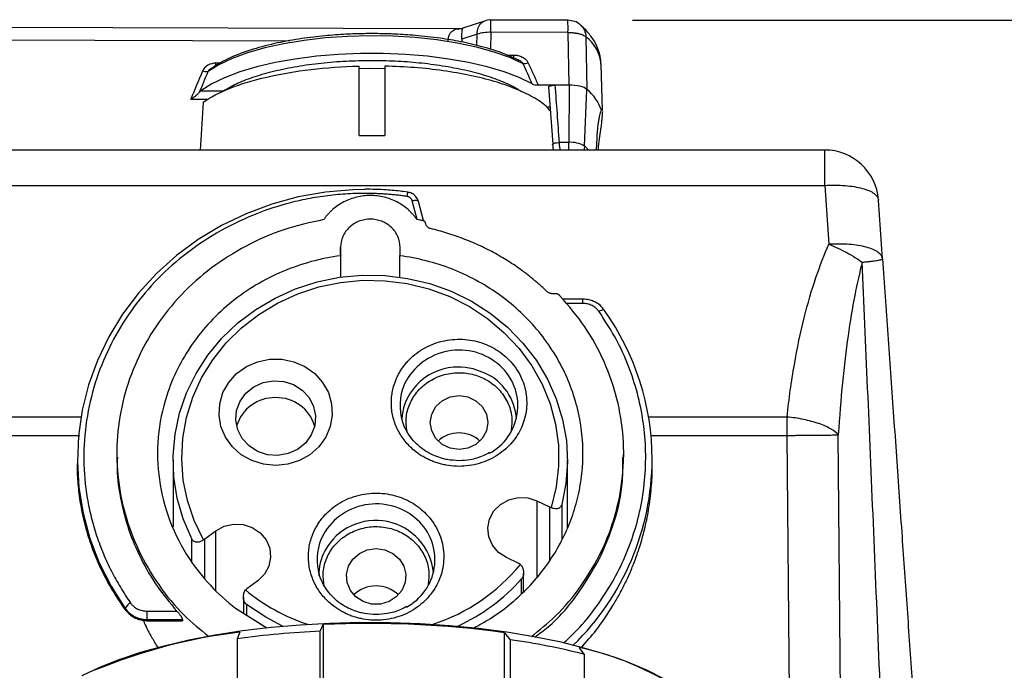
# Model space of a CAD drawing. Header units: inches. Extents: x 1.5 to 64.5, y 1.5 to 49.5.
# Tile 6 of 35: x 16.1 to 20.7, y 17.7 to 20.8. Entities that reach past the tile are written whole.
import ezdxf

# ---------------------------------------------------------------- set-up
doc = ezdxf.new("R2010")
doc.units = ezdxf.units.IN
doc.header["$LTSCALE"] = 6
doc.header["$MEASUREMENT"] = 0
doc.layers.add('DIMENSIONS', color=140, linetype='Continuous', lineweight=25)
doc.styles.add('SLDTEXTSTYLE0', font='TXT', dxfattribs={"width": 0.7})
doc.dimstyles.new('SLDDIMSTYLE0', dxfattribs={"dimtxt": 0.509766, "dimasz": 0.78, "dimexe": 0, "dimexo": 0.0625, "dimgap": 0.127441, "dimtad": 0, "dimtih": 1, "dimtoh": 1, "dimrnd": 1e-09, "dimzin": 12, "dimdsep": 46, "dimtxsty": 'SLDTEXTSTYLE0', "dimsah": 1, "dimcen": 0.09, "dimadec": 0, "dimazin": 3, "dimtfac": 1, "dimtofl": 0, "dimtmove": 0, "dimatfit": 3, "dimfxl": 0, "dimfrac": 2, "dimtolj": 1, "dimtzin": 12, "dimarcsym": 0})

# ---------------------------------------------------------------- blocks, each defined once
blk = doc.blocks.new('_D_9')
at = {"layer": 'DIMENSIONS'}
for p, q in [((18.9513, 20.7504), (25.0795, 20.7504)), ((24.3295, 20.7504), (24.3295, 17.68)), ((23.3601, 16.7557), (23.1889, 16.7557)), ((23.1889, 16.7557), (23.1889, 15.9455)), ((25.299, 16.7557), (25.4702, 16.7557)), ((25.4702, 16.7557), (25.4702, 15.9455)), ((23.1889, 15.9455), (23.3601, 15.9455)), ((25.4702, 15.9455), (25.299, 15.9455)), ((24.3295, 12.8934), (24.3295, 15.8314)), ((20.3392, 12.8934), (25.0795, 12.8934))]:
    blk.add_line(p, q, dxfattribs=at)
for points in [[(24.3295, 20.7504), (24.2095, 19.9704), (24.4495, 19.9704)], [(24.3295, 12.8934), (24.4495, 13.6734), (24.2095, 13.6734)]]:
    blk.add_solid(points, dxfattribs=at)
at = {"layer": 'DIMENSIONS', "char_height": 0.5, "attachment_point": 1, "style": 'SLDTEXTSTYLE0'}
for s, insert in [('7.86', (23.5721, 17.5144)), ('199.6', (23.3601, 16.5901))]:
    blk.add_mtext(s, dxfattribs=dict(at, insert=insert))

msp = doc.modelspace()

# ---------------------------------------------------------------- linework, layer by layer
for p, q in [((18.2641, 20.7469), (18.1639, 20.7132)), ((18.6513, 20.7504), (18.2931, 20.7516)), ((18.1436, 20.71), (15.5427, 20.7182)), ((15.5433, 20.6612), (17.3618, 20.6555)), ((18.1589, 20.662), (18.1588, 20.6495)), ((18.2297, 20.6857), (18.1589, 20.662)), ((18.2292, 20.6332), (18.2297, 20.6857)), ((18.2936, 20.6945), (18.2927, 20.615)), ((18.6519, 20.6934), (18.2936, 20.6945)), ((18.6566, 20.4492), (18.6519, 20.6934)), ((18.7351, 20.6737), (18.7396, 20.4296)), ((18.3678, 20.589), (18.3996, 20.5889)), ((17.0393, 20.5512), (17.0178, 20.5512)), ((17.6823, 20.215), (17.6823, 20.5375)), ((17.8023, 20.5375), (17.8023, 20.215)), ((18.8114, 20.3315), (18.8054, 20.547)), ((16.9488, 20.4231), (17.0531, 20.4228)), ((18.5912, 20.4494), (18.5135, 20.4497)), ((18.5618, 20.4418), (18.5813, 20.175)), ((18.6566, 20.4492), (18.5912, 20.4494)), ((18.6566, 20.4492), (18.6565, 20.1836)), ((18.7283, 20.1666), (18.7396, 20.4296)), ((16.9017, 20.3841), (16.9818, 20.3838)), ((16.9587, 20.3699), (16.9447, 20.1481)), ((18.7842, 20.1481), (18.7868, 20.205)), ((18.6565, 20.1836), (18.6106, 20.1837)), ((19.8432, 20.1481), (15.6315, 20.1481)), ((19.8432, 19.9836), (19.8432, 20.1481)), ((15.6315, 19.9836), (19.8432, 19.9836)), ((19.8432, 19.9836), (19.8623, 19.7103)), ((17.9087, 19.9517), (17.8881, 19.9548)), ((17.9516, 19.8248), (17.9292, 19.9115)), ((17.9811, 19.8204), (17.9582, 19.9087)), ((20.1117, 19.6422), (20.0926, 19.9155)), ((17.9924, 19.8038), (17.991, 19.8091)), ((17.5967, 19.6972), (17.5966, 19.6619)), ((17.5967, 19.6608), (17.5967, 19.6972)), ((17.8726, 19.6618), (17.8727, 19.6972)), ((17.5966, 19.6619), (17.5973, 19.6572)), ((17.5973, 19.5581), (17.5973, 19.6572)), ((17.8719, 19.6572), (17.8726, 19.6618)), ((17.8719, 19.558), (17.8719, 19.6572)), ((18.5921, 19.4811), (18.5774, 19.4811)), ((18.7207, 19.4556), (18.6273, 19.4556)), ((18.7207, 19.4358), (18.6431, 19.4358)), ((18.7207, 19.4358), (18.7207, 19.4556)), ((16.3957, 18.9085), (15.5563, 18.9085)), ((19.6682, 18.9085), (19.0259, 18.9085)), ((19.6682, 18.823), (19.6682, 18.9085)), ((19.9213, 17.1248), (19.9063, 18.8252)), ((15.5563, 18.823), (16.3868, 18.823)), ((19.0372, 18.823), (19.6682, 18.823)), ((19.6848, 17.0139), (19.6682, 18.823)), ((16.5583, 18.7388), (16.5583, 18.7216)), ((18.9103, 18.7216), (18.9103, 18.7388)), ((16.3755, 18.7114), (16.3755, 18.6904)), ((16.8193, 18.708), (16.8193, 18.3985)), ((18.6493, 18.3939), (18.6493, 18.708)), ((19.0425, 18.68), (19.0425, 18.7114)), ((18.5079, 18.5191), (18.5659, 18.4915)), ((18.5079, 18.5191), (18.5079, 18.1647)), ((18.5659, 18.4915), (18.5659, 18.2417)), ((18.6228, 18.5024), (18.6228, 18.3378)), ((16.967, 18.3427), (17.0181, 18.3805)), ((17.0181, 18.1037), (17.0181, 18.3805)), ((16.906, 18.2365), (16.906, 18.3426)), ((16.967, 18.1593), (16.967, 18.3427)), ((18.4241, 18.2282), (18.3661, 18.2558)), ((18.446, 18.0973), (18.446, 18.1842)), ((17.2121, 18.1485), (17.1609, 18.1107)), ((18.4367, 18.0889), (18.4367, 18.1569)), ((17.1457, 18.0725), (17.1457, 17.9982)), ((16.5971, 18.0146), (16.5971, 18.0195)), ((16.6972, 18.0075), (16.6972, 17.969)), ((16.6972, 18.0075), (16.8369, 18.0075)), ((17.1087, 18.0214), (17.254, 17.9301)), ((17.1606, 18.0382), (17.1606, 17.9888)), ((16.6972, 17.969), (16.8632, 17.969)), ((16.6972, 17.9649), (16.6972, 17.969)), ((16.8632, 17.9649), (16.6972, 17.9649)), ((16.6972, 17.9649), (16.6972, 17.9625)), ((16.6972, 17.9625), (16.8633, 17.9625)), ((16.8632, 17.969), (16.8632, 17.9649)), ((17.5026, 17.9143), (17.5156, 17.9446)), ((17.5026, 17.4874), (17.5026, 17.9143)), ((17.5156, 17.9446), (17.5156, 17.2974)), ((17.1292, 17.9093), (17.1162, 17.8789)), ((17.1162, 17.8789), (17.1162, 17.452)), ((18.3576, 17.2595), (18.3576, 17.9067)), ((18.3576, 17.9067), (18.3828, 17.8746)), ((18.3828, 17.8746), (18.3828, 17.4477)), ((18.7292, 17.8062), (18.704, 17.8383)), ((18.7168, 17.8373), (18.7253, 17.8516)), ((18.7292, 17.3792), (18.7292, 17.8062))]:
    msp.add_line(p, q)
at = {"flags": 128}
for points in [[(18.4444, 20.548), (18.3816, 20.5768), (18.3089, 20.6026), (18.2272, 20.6252), (18.138, 20.644), (18.0426, 20.659), (17.9425, 20.6697), (17.8393, 20.6761), (17.7345, 20.678), (17.6299, 20.6754), (17.527, 20.6684), (17.4275, 20.657), (17.3329, 20.6415), (17.2447, 20.622), (17.1644, 20.599), (17.093, 20.5727), (17.0319, 20.5435), (16.9818, 20.512)], [(18.4859, 20.4548), (18.4255, 20.484), (18.3555, 20.5105), (18.2767, 20.534), (18.1903, 20.5541), (18.0975, 20.5705), (17.9996, 20.583), (17.898, 20.5915), (17.7943, 20.5957), (17.6897, 20.5957), (17.586, 20.5914), (17.4845, 20.583), (17.3866, 20.5704), (17.2938, 20.5539), (17.2074, 20.5338), (17.1287, 20.5103), (17.0587, 20.4838), (16.9985, 20.4546), (16.9488, 20.4231)], [(17.8028, 20.5251), (17.7289, 20.5259), (17.6818, 20.5251)], [(18.7283, 20.1666), (18.7265, 20.153), (18.7251, 20.1481)], [(17.709, 19.9645), (17.6535, 19.9634), (17.5259, 19.9526), (17.4, 19.9304), (17.277, 19.8969), (17.1579, 19.8525), (17.044, 19.7975), (16.9361, 19.7326), (16.8354, 19.6582), (16.7428, 19.5751), (16.6591, 19.484), (16.585, 19.3857), (16.5214, 19.2813), (16.4686, 19.1716), (16.4274, 19.0576), (16.3979, 18.9405), (16.3806, 18.8212), (16.3755, 18.7009), (16.3827, 18.5808), (16.4022, 18.4618), (16.4337, 18.3451), (16.477, 18.2318), (16.5316, 18.123), (16.5971, 18.0195)], [(17.9582, 19.9087), (17.9578, 19.9097), (17.9561, 19.9113), (17.9534, 19.9125), (17.9498, 19.9132), (17.9454, 19.9134), (17.9403, 19.9132), (17.9349, 19.9126), (17.9292, 19.9115)], [(16.906, 18.3426), (16.8667, 18.435), (16.8389, 18.5311), (16.8232, 18.6295), (16.8196, 18.729), (16.8283, 18.8281), (16.8492, 18.9257), (16.8819, 19.0204), (16.926, 19.1109), (16.981, 19.1959), (17.046, 19.2745), (17.1203, 19.3454), (17.2028, 19.4078), (17.2924, 19.4609), (17.388, 19.5038), (17.4881, 19.5361), (17.5916, 19.5573), (17.697, 19.5671), (17.8029, 19.5654), (17.9079, 19.5522), (18.0105, 19.5277), (18.1095, 19.4922), (18.2034, 19.4462), (18.2911, 19.3903), (18.3712, 19.3253), (18.4429, 19.252), (18.505, 19.1714), (18.5569, 19.0846), (18.5977, 18.9928), (18.6269, 18.8971), (18.6442, 18.7989), (18.6493, 18.6995), (18.6421, 18.6002), (18.6228, 18.5024)], [(16.9601, 18.3386), (16.9173, 18.4274), (16.886, 18.5203), (16.8666, 18.616), (16.8594, 18.7133), (16.8645, 18.8106), (16.8818, 18.9067), (16.9111, 19.0001), (16.9519, 19.0897), (17.0037, 19.1741), (17.0658, 19.2522), (17.1373, 19.3228), (17.2172, 19.3849), (17.3043, 19.4377), (17.3975, 19.4805), (17.4954, 19.5126), (17.5967, 19.5336), (17.6999, 19.5432), (17.8035, 19.5413), (17.9063, 19.5279), (18.0065, 19.5031), (18.103, 19.4673), (18.1943, 19.4211), (18.2791, 19.3651), (18.3563, 19.3), (18.4248, 19.2268), (18.4835, 19.1465), (18.5317, 19.0602), (18.5688, 18.9692), (18.5941, 18.8747), (18.6073, 18.778), (18.6082, 18.6806), (18.5969, 18.5837), (18.5735, 18.4888)], [(18.8208, 19.4032), (18.8203, 19.4049), (18.8189, 19.406), (18.8166, 19.4063), (18.8135, 19.4059), (18.8097, 19.4049), (18.8053, 19.4031), (18.8007, 19.4008), (18.7958, 19.3979)], [(17.2954, 18.6831), (17.2388, 18.6888), (17.1848, 18.7059), (17.136, 18.7335), (17.0947, 18.7703), (17.0628, 18.8146), (17.0417, 18.8642), (17.0325, 18.917), (17.0356, 18.9704), (17.0508, 19.022), (17.0775, 19.0693), (17.1143, 19.11), (17.1596, 19.1424), (17.2113, 19.1649), (17.2669, 19.1764), (17.3238, 19.1764), (17.3794, 19.1649), (17.4311, 19.1424), (17.4764, 19.11), (17.5132, 19.0693), (17.5399, 19.022), (17.5551, 18.9704), (17.5582, 18.917), (17.549, 18.8642), (17.5279, 18.8146), (17.496, 18.7703), (17.4547, 18.7335), (17.4059, 18.7059), (17.3519, 18.6888), (17.2954, 18.6831)], [(18.1741, 19.1382), (18.1556, 19.1394), (18.1462, 19.1396)], [(18.2664, 19.1126), (18.2126, 19.1317), (18.1741, 19.1382)], [(17.3789, 19.0587), (17.4187, 19.0331), (17.4502, 18.9987), (17.4711, 18.9578), (17.48, 18.9132), (17.4764, 18.868), (17.4604, 18.8252), (17.4331, 18.7877), (17.3965, 18.7582), (17.353, 18.7385), (17.3055, 18.7301), (17.2574, 18.7336), (17.2118, 18.7486), (17.172, 18.7742), (17.1405, 18.8086), (17.1196, 18.8495), (17.1107, 18.8941), (17.1144, 18.9393), (17.1304, 18.9821), (17.1576, 19.0196), (17.1942, 19.0491), (17.2377, 19.0688), (17.2852, 19.0772), (17.3333, 19.0737), (17.3789, 19.0587)], [(18.1462, 19.0083), (18.1875, 19.0021), (18.2247, 18.9843), (18.2542, 18.9566), (18.2732, 18.9216), (18.2797, 18.8828), (18.2732, 18.8441), (18.2542, 18.8091), (18.2247, 18.7814), (18.1875, 18.7636), (18.1462, 18.7574), (18.105, 18.7636), (18.0678, 18.7814), (18.0383, 18.8091), (18.0193, 18.8441), (18.0128, 18.8828), (18.0193, 18.9216), (18.0383, 18.9566), (18.0678, 18.9843), (18.105, 19.0021), (18.1462, 19.0083)], [(18.3661, 18.2558), (18.3295, 18.2799), (18.3016, 18.3128), (18.2847, 18.3516), (18.2801, 18.3934), (18.2882, 18.4347), (18.3084, 18.4722), (18.339, 18.5028), (18.3775, 18.524), (18.4209, 18.5342), (18.4655, 18.5325), (18.5079, 18.5191)], [(17.0181, 18.3805), (17.0568, 18.4015), (17.1002, 18.4114), (17.1449, 18.4093), (17.1871, 18.3956), (17.2235, 18.3712), (17.2511, 18.3382), (17.2677, 18.2992), (17.2719, 18.2574), (17.2634, 18.2162), (17.2429, 18.1788), (17.2121, 18.1485)], [(17.7614, 18.298), (17.8021, 18.2923), (17.8392, 18.2755), (17.8693, 18.2492), (17.8899, 18.2157), (17.899, 18.1781), (17.896, 18.1395), (17.8809, 18.1035), (17.8553, 18.0733), (17.8213, 18.0515), (17.782, 18.0401), (17.7408, 18.0401), (17.7015, 18.0515), (17.6675, 18.0733), (17.6419, 18.1035), (17.6269, 18.1395), (17.6238, 18.1781), (17.633, 18.2157), (17.6535, 18.2492), (17.6837, 18.2755), (17.7207, 18.2923), (17.7614, 18.298)], [(17.3277, 17.9377), (17.2496, 17.9787), (17.1606, 18.0382)], [(16.3977, 17.7079), (16.4789, 17.7467), (16.5698, 17.783), (16.6697, 17.8164), (16.7777, 17.8467), (16.893, 17.8737), (17.0148, 17.8971), (17.1421, 17.9167), (17.274, 17.9325), (17.4094, 17.9443), (17.5472, 17.952), (17.6865, 17.9555), (17.8262, 17.9548), (17.9652, 17.95), (18.1024, 17.941), (18.2368, 17.928), (18.3673, 17.9109), (18.493, 17.8901), (18.6128, 17.8655), (18.7259, 17.8375), (18.8315, 17.8062), (18.9285, 17.7718), (19.0165, 17.7347), (19.0946, 17.6951)]]:
    msp.add_lwpolyline(points, dxfattribs=at)
for centre, radius, start, end in [((16.8482, 20.7092), 1.4455, 359.4187, 1.6789), ((17.6885, 20.7127), 0.9635, 358.8535, 2.2445), ((18.2877, 20.5013), 0.1933, 88.2584, 107.4542), ((18.6255, 20.5299), 0.1808, 5.4253, 52.6834), ((18.6065, 20.2646), 0.212, 18.9137, 51.0981), ((10.1869, 20.1877), 8.4696, 359.73206, 359.97202), ((18.6652, 20.0601), 0.1237, 59.3548, 94.0534), ((18.5239, 19.9334), 0.3101, 43.8195, 48.7682), ((19.8432, 19.8981), 0.25, 4.317, 90), ((17.965, 19.9297), 0.0605, 158.2617, 177.1836), ((17.842, 18.7082), 1.2005, 0.153, 35.379), ((18.1469, 18.9368), 0.2827, 44.4617, 150.1371), ((18.1382, 18.881), 0.2587, 88.2335, 175.4788), ((18.1625, 18.8851), 0.2502, 3.2622, 65.4405), ((18.1694, 18.9608), 0.2499, 298.0412, 44.1449), ((18.1158, 18.9614), 0.2436, 151.5023, 192.8424), ((17.2908, 18.8143), 0.1842, 88.5968, 163.2605), ((17.2999, 18.8143), 0.1842, 16.7395, 91.4032), ((18.1454, 18.6924), 0.1423, 89.6723, 132.691), ((18.147, 18.6924), 0.1423, 47.309, 90.3277), ((17.8303, 18.717), 1.2121, 314.3431, 359.734), ((17.7621, 18.2224), 0.2827, 44.4617, 150.1371), ((18.5837, 18.5291), 0.0416, 244.5879, 255.7527), ((17.76, 18.1597), 0.2686, 5.3664, 151.4959), ((17.7846, 18.2464), 0.2499, 298.0412, 44.1449), ((16.943, 18.3753), 0.0404, 295.028, 306.4048), ((17.731, 18.2469), 0.2436, 151.5023, 192.8424), ((17.7326, 18.1748), 0.2374, 151.5424, 180.9641), ((17.7528, 18.779), 0.8762, 288.1829, 320.7085), ((18.4068, 18.1918), 0.0404, 53.2099, 64.5952), ((17.7581, 18.7635), 0.9102, 294.8762, 318.2131), ((17.1841, 18.0793), 0.039, 126.4008, 138.0548), ((17.7228, 18.7929), 0.8916, 230.452, 251.6733), ((17.7605, 17.9777), 0.1467, 89.6528, 134.3817), ((17.7623, 17.9777), 0.1467, 45.6183, 90.3472), ((16.6449, 17.9983), 0.0523, 115.8067, 156.0244), ((16.6961, 18.0912), 0.1221, 215.9027, 270.5297), ((16.6023, 18.0149), 0.00516, 184.0326, 257.3561), ((17.7102, 13.5199), 4.3993, 92.7055, 97.7604), ((17.7347, 13.4478), 4.5022, 82.0477, 92.7898), ((17.4295, 15.392), 2.5351, 96.8028, 112.5985), ((17.9147, 14.594), 3.3139, 75.7722, 81.8796), ((18.4214, 16.5095), 1.3585, 53.9458, 77.9928)]:
    msp.add_arc(centre, radius, start, end)
msp.add_ellipse((18.3004, 20.2952), major_axis=(0.4, -0.001), ratio=0.17102, start_param=0.822868, end_param=0.890467)
for points, knots in [([(18.2297, 20.6857), (18.2309, 20.6961), (18.2332, 20.7169), (18.2464, 20.7385), (18.2591, 20.7436), (18.2646, 20.7459)], [0, 0, 0, 0, 0.359297, 0.718594, 1, 1, 1, 1]), ([(18.2932, 20.7515), (18.293, 20.7515), (18.2834, 20.7532), (18.2739, 20.7498), (18.2645, 20.7465)], [0, 0, 0, 0, 0.021169, 1, 1, 1, 1]), ([(18.7107, 20.7273), (18.7101, 20.7279), (18.703, 20.7367), (18.6821, 20.7468), (18.6615, 20.7492), (18.6513, 20.7503)], [0, 0, 0, 0, 0.040288, 0.523978, 1, 1, 1, 1]), ([(18.0951, 20.6531), (18.0954, 20.6582), (18.0962, 20.6685), (18.1006, 20.6821), (18.1076, 20.6939), (18.1207, 20.7057), (18.1338, 20.7119), (18.1438, 20.7096), (18.1447, 20.7094)], [0, 0, 0, 0, 0.136724, 0.278789, 0.434228, 0.605573, 0.964462, 1, 1, 1, 1]), ([(18.1645, 20.7134), (18.1619, 20.7126), (18.1583, 20.7114), (18.1514, 20.7101), (18.1475, 20.71), (18.1446, 20.7099)], [0, 0, 0, 0, 0.356292, 0.516494, 1, 1, 1, 1]), ([(18.1589, 20.662), (18.159, 20.667), (18.1591, 20.6772), (18.1597, 20.6903), (18.1606, 20.7011), (18.1621, 20.7109), (18.1635, 20.7116), (18.1644, 20.712)], [0, 0, 0, 0, 0.156254, 0.318602, 0.49625, 0.692051, 1, 1, 1, 1]), ([(18.8042, 20.5462), (18.8041, 20.5554), (18.8038, 20.5814), (18.7909, 20.622), (18.7671, 20.6661), (18.7402, 20.7009), (18.7182, 20.72), (18.71, 20.7271)], [0, 0, 0, 0, 0.131359, 0.373391, 0.605201, 0.852868, 1, 1, 1, 1]), ([(18.7107, 20.7273), (18.7174, 20.7202), (18.731, 20.7055), (18.7337, 20.6845), (18.7351, 20.6737)], [0, 0, 0, 0, 0.4852739, 1, 1, 1, 1]), ([(18.4243, 20.5638), (18.4008, 20.5751), (18.3514, 20.5988), (18.258, 20.6276), (18.1586, 20.6508), (18.0546, 20.6683), (17.952, 20.68), (17.8546, 20.6864), (17.7716, 20.6887), (17.6915, 20.6883), (17.605, 20.685), (17.5063, 20.6773), (17.398, 20.6636), (17.2841, 20.6422), (17.1712, 20.6115), (17.0683, 20.5727), (17.0197, 20.5411), (16.9959, 20.5255)], [0, 0, 0, 0, 0.069194, 0.146077, 0.215129, 0.276366, 0.345852, 0.401501, 0.44781, 0.48994, 0.540127, 0.598379, 0.664711, 0.739139, 0.821681, 0.912358, 1, 1, 1, 1]), ([(18.6519, 20.6934), (18.6539, 20.6934), (18.6579, 20.6934), (18.6637, 20.6933), (18.6691, 20.6931), (18.6742, 20.6927), (18.679, 20.6923), (18.6833, 20.6918), (18.6873, 20.6912), (18.691, 20.6907), (18.6943, 20.6901), (18.6973, 20.6895), (18.6999, 20.6889), (18.7065, 20.6874), (18.7157, 20.6847), (18.7251, 20.6806), (18.7312, 20.677), (18.7339, 20.6746), (18.7351, 20.6737)], [0, 0, 0, 0, 0.0569728, 0.111167, 0.1625823, 0.2112185, 0.2570755, 0.3001531, 0.3404512, 0.3779697, 0.4127086, 0.4446677, 0.473847, 0.5002465, 0.6671947, 0.8061623, 0.9171073, 1, 1, 1, 1]), ([(17.0531, 20.4228), (17.0722, 20.4339), (17.111, 20.4564), (17.1876, 20.4865), (17.2776, 20.5131), (17.38, 20.5349), (17.4909, 20.5511), (17.6063, 20.5611), (17.7222, 20.565), (17.8362, 20.5632), (17.9483, 20.5557), (18.0581, 20.5425), (18.1632, 20.5233), (18.2599, 20.4986), (18.3433, 20.469), (18.4018, 20.4424), (18.4263, 20.4251), (18.4335, 20.4199)], [0, 0, 0, 0, 0.066372, 0.135034, 0.205311, 0.276424, 0.347538, 0.417815, 0.486476, 0.552849, 0.619221, 0.687882, 0.758159, 0.829273, 0.900387, 0.970664, 1, 1, 1, 1]), ([(18.3996, 20.5889), (18.4014, 20.5889), (18.4049, 20.5888), (18.4101, 20.5884), (18.4152, 20.5877), (18.422, 20.5863), (18.4303, 20.584), (18.4398, 20.5799), (18.4486, 20.5746), (18.4556, 20.5688), (18.4609, 20.5631), (18.4648, 20.5577), (18.4667, 20.5538), (18.4677, 20.5519)], [0, 0, 0, 0, 0.063286, 0.125902, 0.188057, 0.249967, 0.376314, 0.499641, 0.626163, 0.750407, 0.835997, 0.918772, 1, 1, 1, 1]), ([(18.3996, 20.5889), (18.3996, 20.5855), (18.3996, 20.5787), (18.3997, 20.5726), (18.3997, 20.5716), (18.3997, 20.5712)], [0, 0, 0, 0, 0.4, 0.8, 1, 1, 1, 1]), ([(18.4444, 20.548), (18.4422, 20.5509), (18.4375, 20.5574), (18.4299, 20.563), (18.4251, 20.5643), (18.4244, 20.5645)], [0, 0, 0, 0, 0.410918, 0.921278, 1, 1, 1, 1]), ([(16.9587, 20.3699), (16.9919, 20.3934), (17.0341, 20.4154), (17.1339, 20.4549), (17.1914, 20.4724), (17.3177, 20.5016), (17.3866, 20.5134), (17.5308, 20.5304), (17.6062, 20.5357), (17.6823, 20.5375)], [0, 0, 0, 0, 0.25, 0.25, 0.5, 0.5, 0.75, 0.75, 1, 1, 1, 1]), ([(16.9953, 20.5263), (16.9924, 20.5243), (16.9868, 20.5205), (16.9835, 20.5148), (16.9818, 20.512)], [0, 0, 0, 0, 0.509564, 1, 1, 1, 1]), ([(17.0179, 20.5385), (17.0178, 20.5394), (17.0178, 20.5424), (17.0178, 20.5477), (17.0178, 20.5512)], [0, 0, 0, 0, 0.312301, 1, 1, 1, 1]), ([(18.5718, 20.3272), (18.5651, 20.3352), (18.5458, 20.3585), (18.4908, 20.3943), (18.4104, 20.4333), (18.3117, 20.4672), (18.1988, 20.4955), (18.074, 20.517), (17.9409, 20.532), (17.8485, 20.5356), (17.8023, 20.5375)], [0, 0, 0, 0, 0.069725, 0.202621, 0.335518, 0.468414, 0.601311, 0.734207, 0.867104, 1, 1, 1, 1]), ([(18.4859, 20.4548), (18.4789, 20.4705), (18.4651, 20.5016), (18.4512, 20.5327), (18.4444, 20.548)], [0, 0, 0, 0, 0.5062352, 1, 1, 1, 1]), ([(18.4677, 20.5519), (18.4752, 20.5352), (18.4906, 20.5011), (18.5058, 20.467), (18.5135, 20.4497)], [0, 0, 0, 0, 0.492592, 1, 1, 1, 1]), ([(18.4859, 20.4548), (18.4888, 20.4532), (18.493, 20.4519), (18.5026, 20.4502), (18.508, 20.4497), (18.5135, 20.4497)], [0, 0, 0, 0, 0.5, 0.5, 1, 1, 1, 1]), ([(18.562, 20.4416), (18.5621, 20.4418), (18.5626, 20.4429), (18.5654, 20.4447), (18.5701, 20.4467), (18.5765, 20.4482), (18.5836, 20.4493), (18.5887, 20.4494), (18.5912, 20.4494)], [0, 0, 0, 0, 0.04919, 0.23985, 0.42813, 0.619337, 0.811197, 1, 1, 1, 1]), ([(18.5912, 20.4494), (18.5945, 20.4054), (18.601, 20.3168), (18.6074, 20.2282), (18.6106, 20.1837)], [0, 0, 0, 0, 0.497167, 1, 1, 1, 1]), ([(18.7396, 20.4296), (18.7332, 20.4353), (18.7216, 20.4403), (18.6922, 20.4472), (18.6745, 20.4492), (18.6566, 20.4492)], [0, 0, 0, 0, 0.5, 0.5, 1, 1, 1, 1]), ([(16.9017, 20.3841), (16.9034, 20.3851), (16.9063, 20.387), (16.9103, 20.3897), (16.9148, 20.3928), (16.9197, 20.3964), (16.9255, 20.4009), (16.9308, 20.4052), (16.9355, 20.4094), (16.9394, 20.4132), (16.9413, 20.4154), (16.9423, 20.4165)], [0, 0, 0, 0, 0.109458, 0.199458, 0.270017, 0.413189, 0.536873, 0.674677, 0.797222, 0.905282, 1, 1, 1, 1]), ([(18.7868, 20.205), (18.787, 20.2074), (18.7872, 20.2123), (18.7876, 20.2195), (18.7881, 20.2266), (18.7887, 20.2335), (18.7893, 20.2403), (18.7904, 20.2523), (18.7923, 20.2686), (18.7952, 20.2872), (18.7983, 20.3031), (18.801, 20.3146), (18.8033, 20.3229), (18.8053, 20.3289), (18.8065, 20.3318), (18.8071, 20.3333)], [0, 0, 0, 0, 0.03932, 0.078574, 0.117823, 0.157126, 0.196543, 0.236133, 0.36952, 0.503318, 0.628503, 0.753953, 0.836072, 0.917921, 1, 1, 1, 1]), ([(18.8071, 20.3333), (18.8084, 20.3373), (18.8107, 20.3438), (18.811, 20.335), (18.8111, 20.3315)], [0, 0, 0, 0, 0.604917, 1, 1, 1, 1]), ([(18.8114, 20.3274), (18.8113, 20.3264), (18.8113, 20.3243), (18.8111, 20.3208), (18.8108, 20.317), (18.8106, 20.3128), (18.8102, 20.3084), (18.8098, 20.3036), (18.8092, 20.2971), (18.8084, 20.2887), (18.8074, 20.2779), (18.8062, 20.2664), (18.8053, 20.2581), (18.8049, 20.2539)], [0, 0, 0, 0, 0.0709695, 0.1416297, 0.2121093, 0.2825378, 0.3530452, 0.4237609, 0.494813, 0.6213901, 0.7472944, 0.8732551, 1, 1, 1, 1]), ([(18.8049, 20.2539), (18.8028, 20.2401), (18.7986, 20.212), (18.7931, 20.1749), (18.7909, 20.1532), (18.7903, 20.1481)], [0, 0, 0, 0, 0.428703, 0.865515, 1, 1, 1, 1]), ([(18.5831, 20.1691), (18.5807, 20.1706), (18.579, 20.174), (18.5877, 20.1803), (18.602, 20.1832), (18.6106, 20.1837)], [0, 0, 0, 0, 0.285714, 0.571429, 1, 1, 1, 1]), ([(18.5804, 20.1728), (18.5809, 20.1682), (18.5817, 20.16), (18.5838, 20.1517), (18.5847, 20.1481)], [0, 0, 0, 0, 0.568015, 1, 1, 1, 1]), ([(18.6106, 20.1837), (18.6109, 20.179), (18.6115, 20.1693), (18.6128, 20.1569), (18.6141, 20.1501), (18.6145, 20.1481)], [0, 0, 0, 0, 0.403228, 0.820527, 1, 1, 1, 1]), ([(17.8881, 19.9548), (17.8858, 19.9551), (17.8597, 19.959), (17.7999, 19.9642), (17.7424, 19.9655), (17.709, 19.9663)], [0, 0, 0, 0, 0.037882, 0.442317, 1, 1, 1, 1]), ([(19.8432, 19.9836), (19.8754, 19.9856), (19.9075, 19.9854), (19.9671, 19.9808), (19.9945, 19.9763), (20.0405, 19.9638), (20.0591, 19.9557), (20.0848, 19.937), (20.0918, 19.9265), (20.0926, 19.9155)], [0, 0, 0, 0, 0.25, 0.25, 0.5, 0.5, 0.75, 0.75, 1, 1, 1, 1]), ([(17.9045, 19.9327), (17.8971, 19.9337), (17.8821, 19.9358), (17.8597, 19.9384), (17.8372, 19.9407), (17.8146, 19.9426), (17.7921, 19.9441), (17.7695, 19.9453), (17.7469, 19.9461), (17.7007, 19.947), (17.6308, 19.9454), (17.5371, 19.9369), (17.4437, 19.922), (17.3194, 19.8933), (17.1684, 19.8412), (16.9992, 19.7543), (16.8471, 19.6463), (16.7159, 19.5214), (16.6068, 19.3829), (16.5191, 19.2316), (16.4537, 19.0673), (16.4134, 18.8921), (16.4007, 18.7114), (16.414, 18.5607), (16.4385, 18.4427), (16.4635, 18.3568), (16.4947, 18.2733), (16.5256, 18.2066), (16.553, 18.1551), (16.5746, 18.1177), (16.5975, 18.0811), (16.6139, 18.0573), (16.6222, 18.0454)], [0, 0, 0, 0, 0.007539, 0.015071, 0.022599, 0.030124, 0.03765, 0.045179, 0.052712, 0.060252, 0.091327, 0.122409, 0.154157, 0.185912, 0.250066, 0.31422, 0.37768, 0.439797, 0.500001, 0.560205, 0.622322, 0.685782, 0.749937, 0.814091, 0.845839, 0.877594, 0.908668, 0.93975, 0.95482, 0.969873, 0.984927, 1, 1, 1, 1]), ([(17.9505, 19.825), (17.949, 19.8271), (17.9461, 19.8314), (17.9415, 19.8375), (17.9367, 19.8436), (17.93, 19.8515), (17.9212, 19.8609), (17.9061, 19.8752), (17.8854, 19.8913), (17.8583, 19.9076), (17.8292, 19.9205), (17.7986, 19.9299), (17.767, 19.9356), (17.7348, 19.9375), (17.7027, 19.9356), (17.6711, 19.9299), (17.6405, 19.9206), (17.6114, 19.9077), (17.5842, 19.8914), (17.5635, 19.8753), (17.5484, 19.8611), (17.5378, 19.8497), (17.5279, 19.8378), (17.5221, 19.8294), (17.5191, 19.8252)], [0, 0, 0, 0, 0.015632, 0.031255, 0.046882, 0.062531, 0.093771, 0.125053, 0.187545, 0.250037, 0.312529, 0.37502, 0.437512, 0.500004, 0.562496, 0.624987, 0.687479, 0.749971, 0.812463, 0.874954, 0.906195, 0.937477, 0.968728, 1, 1, 1, 1]), ([(17.9292, 19.9115), (17.9289, 19.9126), (17.9282, 19.9147), (17.9268, 19.9177), (17.925, 19.9206), (17.9228, 19.9232), (17.9198, 19.9262), (17.9157, 19.9291), (17.9103, 19.9316), (17.9065, 19.9323), (17.9045, 19.9327)], [0, 0, 0, 0, 0.101383, 0.200668, 0.299277, 0.398662, 0.500242, 0.667809, 0.832158, 1, 1, 1, 1]), ([(17.9582, 19.9087), (17.9562, 19.9144), (17.9517, 19.9268), (17.937, 19.9419), (17.9213, 19.9498), (17.9114, 19.9516), (17.9088, 19.9521)], [0, 0, 0, 0, 0.260262, 0.569423, 0.884489, 1, 1, 1, 1]), ([(17.5191, 19.8252), (17.4564, 19.8113), (17.331, 19.7835), (17.1553, 19.7059), (16.9947, 19.6044), (16.8541, 19.4791), (16.7372, 19.334), (16.6471, 19.1728), (16.5862, 19), (16.5562, 18.8202), (16.5579, 18.6381), (16.5912, 18.4588), (16.6552, 18.2869), (16.7487, 18.1278), (16.8582, 17.9927), (16.9456, 17.9221), (16.9842, 17.8909)], [0, 0, 0, 0, 0.072515, 0.14503, 0.217544, 0.290059, 0.362574, 0.435089, 0.507604, 0.580119, 0.652633, 0.725148, 0.797663, 0.870178, 0.942693, 1, 1, 1, 1]), ([(17.8727, 19.6972), (17.8727, 19.7142), (17.8691, 19.7312), (17.8553, 19.7625), (17.8451, 19.7769), (17.8195, 19.8009), (17.8042, 19.8105), (17.7709, 19.8235), (17.7528, 19.8269), (17.7167, 19.8269), (17.6986, 19.8235), (17.6652, 19.8105), (17.6499, 19.8009), (17.6244, 19.7769), (17.6142, 19.7625), (17.6003, 19.7312), (17.5967, 19.7142), (17.5967, 19.6972)], [0, 0, 0, 0, 0.125, 0.125, 0.25, 0.25, 0.375, 0.375, 0.5, 0.5, 0.625, 0.625, 0.75, 0.75, 0.875, 0.875, 1, 1, 1, 1]), ([(17.991, 19.8091), (17.9908, 19.8097), (17.9904, 19.811), (17.9895, 19.8128), (17.9883, 19.8144), (17.9864, 19.8164), (17.9836, 19.8184), (17.9809, 19.8192), (17.9795, 19.8195)], [0, 0, 0, 0, 0.12616, 0.249965, 0.373937, 0.50059, 0.749964, 1, 1, 1, 1]), ([(18.0142, 19.783), (18.0132, 19.7833), (18.0111, 19.7839), (18.0081, 19.7851), (18.0053, 19.7866), (18.0026, 19.7884), (17.9997, 19.7909), (17.9966, 19.7944), (17.9939, 19.7988), (17.9929, 19.8021), (17.9924, 19.8038)], [0, 0, 0, 0, 0.10119, 0.200577, 0.299361, 0.398767, 0.499994, 0.667601, 0.832401, 1, 1, 1, 1]), ([(18.5558, 19.4897), (18.5511, 19.4941), (18.5419, 19.5029), (18.5277, 19.5159), (18.5133, 19.5287), (18.4987, 19.5412), (18.4839, 19.5535), (18.4688, 19.5655), (18.4535, 19.5773), (18.4225, 19.6004), (18.3743, 19.6331), (18.3071, 19.6724), (18.2372, 19.7074), (18.1769, 19.7326), (18.1277, 19.7504), (18.0903, 19.7626), (18.0525, 19.7736), (18.027, 19.7799), (18.0142, 19.783)], [0, 0, 0, 0, 0.031282, 0.062537, 0.093775, 0.125004, 0.156235, 0.187475, 0.218736, 0.250026, 0.374998, 0.500005, 0.624977, 0.749984, 0.812519, 0.874983, 0.937452, 1, 1, 1, 1]), ([(20.1117, 19.6422), (20.1109, 19.6532), (20.1039, 19.6637), (20.0782, 19.6823), (20.0596, 19.6904), (20.0136, 19.703), (19.9862, 19.7074), (19.9266, 19.7121), (19.8945, 19.7122), (19.8623, 19.7103)], [0, 0, 0, 0, 0.25, 0.25, 0.5, 0.5, 0.75, 0.75, 1, 1, 1, 1]), ([(19.8623, 19.7103), (19.89, 19.6993), (19.9186, 19.6861), (19.9721, 19.6574), (19.9967, 19.6419), (20.0172, 19.6269)], [0, 0, 0, 0, 0.5, 0.5, 1, 1, 1, 1]), ([(17.5973, 19.6572), (17.5046, 19.645), (17.4139, 19.6204), (17.2433, 19.5481), (17.1636, 19.5005), (17.0215, 19.3862), (16.9591, 19.3195), (16.8568, 19.1723), (16.8169, 19.0918), (16.7898, 19.0077)], [0, 0, 0, 0, 0.25, 0.25, 0.5, 0.5, 0.75, 0.75, 1, 1, 1, 1]), ([(18.6356, 19.1169), (18.6016, 19.1883), (18.5581, 19.2556), (18.4545, 19.3778), (18.3944, 19.4327), (18.2615, 19.5267), (18.1887, 19.5658), (18.0351, 19.6256), (17.9542, 19.6463), (17.8719, 19.6572)], [0, 0, 0, 0, 0.25, 0.25, 0.5, 0.5, 0.75, 0.75, 1, 1, 1, 1]), ([(20.0172, 19.6269), (20.0199, 19.6272), (20.0252, 19.6278), (20.0326, 19.6286), (20.0394, 19.6294), (20.0456, 19.6301), (20.0513, 19.6308), (20.0616, 19.632), (20.0742, 19.6337), (20.0879, 19.6357), (20.0984, 19.6376), (20.1049, 19.6391), (20.1085, 19.6401), (20.1103, 19.6408), (20.1112, 19.6414), (20.1116, 19.6418), (20.1117, 19.6421), (20.1117, 19.6422)], [0, 0, 0, 0, 0.046157, 0.090307, 0.13245, 0.172585, 0.210713, 0.246834, 0.386118, 0.500003, 0.627004, 0.753176, 0.815723, 0.877768, 0.926983, 0.963619, 1, 1, 1, 1]), ([(20.125, 17.0711), (20.1154, 17.304), (20.1059, 17.5334), (20.0872, 17.9828), (20.078, 18.2027), (20.0599, 18.6312), (20.051, 18.8397), (20.0337, 19.2435), (20.0254, 19.4388), (20.0172, 19.6269)], [0, 0, 0, 0, 0.25, 0.25, 0.5, 0.5, 0.75, 0.75, 1, 1, 1, 1]), ([(20.1117, 19.6422), (20.1158, 19.5842), (20.1239, 19.4674), (20.1362, 19.2911), (20.1487, 19.1124), (20.1614, 18.9313), (20.1742, 18.7478), (20.1872, 18.562), (20.2037, 18.3261), (20.2238, 18.0392), (20.2475, 17.7008), (20.2715, 17.3576), (20.2876, 17.1272), (20.2957, 17.0113)], [0, 0, 0, 0, 0.066155, 0.133206, 0.201154, 0.269999, 0.339742, 0.410383, 0.481922, 0.608782, 0.737414, 0.86782, 1, 1, 1, 1]), ([(18.4826, 17.8896), (18.5204, 17.9199), (18.6072, 17.9894), (18.7166, 18.1232), (18.8111, 18.2818), (18.8759, 18.4535), (18.9102, 18.6326), (18.9128, 18.8146), (18.8839, 18.9946), (18.8236, 19.1674), (18.7357, 19.3301), (18.6549, 19.4244), (18.6145, 19.4716)], [0, 0, 0, 0, 0.078939, 0.18128, 0.28362, 0.38596, 0.4883, 0.59064, 0.69298, 0.79532, 0.89766, 1, 1, 1, 1]), ([(18.5774, 19.4811), (18.5764, 19.4811), (18.5743, 19.4812), (18.5714, 19.4816), (18.5684, 19.4823), (18.5647, 19.4836), (18.5602, 19.4858), (18.5572, 19.4884), (18.5558, 19.4897)], [0, 0, 0, 0, 0.125801, 0.250314, 0.374803, 0.500533, 0.75036, 1, 1, 1, 1]), ([(18.6145, 19.4716), (18.6138, 19.4723), (18.6124, 19.4738), (18.6099, 19.4757), (18.6072, 19.4773), (18.6035, 19.4791), (18.5984, 19.4808), (18.5942, 19.481), (18.5921, 19.4811)], [0, 0, 0, 0, 0.125631, 0.249953, 0.374385, 0.50034, 0.749953, 1, 1, 1, 1]), ([(18.8183, 19.406), (18.8164, 19.409), (18.8093, 19.4206), (18.7925, 19.4337), (18.771, 19.4457), (18.7478, 19.4537), (18.7306, 19.4549), (18.7207, 19.4556)], [0, 0, 0, 0, 0.0959264, 0.3624711, 0.5511319, 0.7441578, 1, 1, 1, 1]), ([(18.7958, 19.3979), (18.7947, 19.3993), (18.7927, 19.4022), (18.7893, 19.4062), (18.7856, 19.41), (18.7803, 19.4148), (18.773, 19.4204), (18.7634, 19.4259), (18.7532, 19.4304), (18.7425, 19.4335), (18.7317, 19.4355), (18.7244, 19.4357), (18.7207, 19.4358)], [0, 0, 0, 0, 0.06163, 0.12306, 0.18452, 0.246234, 0.373031, 0.500056, 0.626852, 0.753877, 0.876882, 1, 1, 1, 1]), ([(18.6324, 17.8598), (18.6494, 17.8754), (18.7009, 17.9225), (18.7743, 18.0122), (18.851, 18.1259), (18.913, 18.2461), (18.9605, 18.3709), (18.9935, 18.4997), (19.0116, 18.6322), (19.0143, 18.7669), (19.0009, 18.902), (18.9719, 19.0351), (18.9275, 19.1631), (18.8699, 19.2854), (18.8205, 19.3604), (18.7958, 19.3979)], [0, 0, 0, 0, 0.0400446, 0.1210022, 0.2019713, 0.2809947, 0.3600297, 0.439053, 0.5180881, 0.5990457, 0.6800148, 0.7609724, 0.8419416, 0.9209679, 1, 1, 1, 1]), ([(17.866, 19.1078), (17.8677, 19.1108), (17.8711, 19.1169), (17.8766, 19.1258), (17.8823, 19.1346), (17.8884, 19.1431), (17.8948, 19.1514), (17.9015, 19.1595), (17.9085, 19.1674), (17.9239, 19.1835), (17.9496, 19.2061), (17.9891, 19.2313), (18.0327, 19.2509), (18.0792, 19.264), (18.127, 19.2702), (18.1741, 19.2695), (18.2196, 19.2625), (18.262, 19.2498), (18.3014, 19.2321), (18.3382, 19.2093), (18.372, 19.1812), (18.4023, 19.1473), (18.4272, 19.1089), (18.4458, 19.0668), (18.4574, 19.0225), (18.4614, 18.9778), (18.4584, 18.9336), (18.4489, 18.8921), (18.4336, 18.8532), (18.413, 18.817), (18.3869, 18.7833), (18.3546, 18.7523), (18.3171, 18.7255), (18.2747, 18.704), (18.229, 18.6886), (18.1815, 18.6801), (18.1337, 18.6785), (18.0951, 18.6827), (18.0656, 18.689), (18.0446, 18.695), (18.0242, 18.7023), (18.011, 18.7082), (18.0044, 18.7112)], [0, 0, 0, 0, 0.00743, 0.014833, 0.022219, 0.029596, 0.036974, 0.044361, 0.051766, 0.059199, 0.091049, 0.122912, 0.155774, 0.188649, 0.220997, 0.253359, 0.283801, 0.314257, 0.343213, 0.372183, 0.403391, 0.434613, 0.467302, 0.500004, 0.532693, 0.565396, 0.596604, 0.627826, 0.656782, 0.685752, 0.716194, 0.74665, 0.778998, 0.811359, 0.844221, 0.877097, 0.908946, 0.94081, 0.955641, 0.970401, 0.985164, 1, 1, 1, 1]), ([(18.0044, 18.7112), (18.001, 18.7129), (17.9942, 18.7162), (17.9843, 18.7216), (17.9745, 18.7273), (17.965, 18.7334), (17.9507, 18.7433), (17.9322, 18.7579), (17.9106, 18.7787), (17.891, 18.8017), (17.8678, 18.8355), (17.8457, 18.8819), (17.8342, 18.9316), (17.8317, 18.9717), (17.833, 19.0011), (17.8373, 19.0299), (17.8436, 19.0543), (17.8507, 19.0748), (17.8577, 19.0916), (17.8633, 19.1024), (17.866, 19.1078)], [0, 0, 0, 0, 0.023337, 0.046631, 0.069913, 0.093214, 0.116565, 0.178308, 0.240092, 0.304409, 0.368768, 0.500006, 0.631244, 0.69556, 0.759919, 0.821662, 0.883446, 0.922312, 0.961115, 1, 1, 1, 1]), ([(17.9052, 18.8407), (17.9024, 18.8619), (17.8967, 18.905), (17.9143, 18.9685), (17.9488, 19.0263), (18.0009, 19.0739), (18.0683, 19.1062), (18.1429, 19.1177), (18.2149, 19.1083), (18.2794, 19.0811), (18.3342, 19.0375), (18.3744, 18.9785), (18.3952, 18.9118), (18.3905, 18.8675), (18.3884, 18.8469)], [0, 0, 0, 0, 0.078991, 0.161447, 0.239898, 0.324418, 0.412922, 0.501427, 0.585946, 0.664398, 0.746854, 0.834441, 0.923411, 1, 1, 1, 1]), ([(18.7187, 18.6715), (18.7246, 18.7475), (18.7205, 18.8241), (18.6925, 18.9741), (18.6686, 19.0474), (18.6356, 19.1169)], [0, 0, 0, 0, 0.5, 0.5, 1, 1, 1, 1]), ([(16.7898, 19.0077), (16.7695, 18.9448), (16.7563, 18.8799), (16.7449, 18.749), (16.7466, 18.6829), (16.7649, 18.5526), (16.7814, 18.4884), (16.8285, 18.3647), (16.859, 18.3052), (16.8959, 18.2494)], [0, 0, 0, 0, 0.25, 0.25, 0.5, 0.5, 0.75, 0.75, 1, 1, 1, 1]), ([(18.1462, 18.7057), (18.128, 18.7067), (18.1021, 18.708), (18.0649, 18.7167), (18.0336, 18.7273), (17.9985, 18.7449), (17.9646, 18.7684), (17.9335, 18.7982), (17.9071, 18.834), (17.8879, 18.8711), (17.8817, 18.8969), (17.8791, 18.9081)], [0, 0, 0, 0, 0.146135, 0.206778, 0.307315, 0.412354, 0.525778, 0.645278, 0.770293, 0.900672, 1, 1, 1, 1]), ([(19.9063, 18.8252), (19.8992, 18.834), (19.8881, 18.8432), (19.8577, 18.8612), (19.8385, 18.8699), (19.7945, 18.8853), (19.7698, 18.892), (19.7189, 18.9024), (19.6929, 18.9062), (19.6682, 18.9085)], [0, 0, 0, 0, 0.25, 0.25, 0.5, 0.5, 0.75, 0.75, 1, 1, 1, 1]), ([(19.6682, 18.823), (19.6716, 18.8231), (19.6781, 18.8231), (19.6878, 18.8232), (19.6972, 18.8233), (19.7062, 18.8234), (19.715, 18.8235), (19.7235, 18.8235), (19.7316, 18.8236), (19.7394, 18.8237), (19.7469, 18.8238), (19.754, 18.8238), (19.7608, 18.8239), (19.7673, 18.8239), (19.7735, 18.824), (19.7793, 18.8241), (19.7849, 18.8241), (19.7901, 18.8241), (19.7951, 18.8242), (19.7997, 18.8242), (19.8041, 18.8243), (19.8082, 18.8243), (19.812, 18.8243), (19.8266, 18.8245), (19.848, 18.8247), (19.8703, 18.8249), (19.8848, 18.825), (19.8944, 18.8251), (19.9014, 18.8252), (19.9048, 18.8252), (19.9063, 18.8252)], [0, 0, 0, 0, 0.031594, 0.062344, 0.09225, 0.121313, 0.149532, 0.176907, 0.203439, 0.229127, 0.253971, 0.277971, 0.301128, 0.323441, 0.344911, 0.365537, 0.385319, 0.404257, 0.422351, 0.439602, 0.456009, 0.471572, 0.486292, 0.500168, 0.642077, 0.756346, 0.83245, 0.898429, 0.95428, 1, 1, 1, 1]), ([(18.2872, 18.743), (18.2787, 18.7382), (18.2603, 18.7278), (18.2299, 18.7174), (18.1915, 18.7079), (18.1635, 18.7066), (18.1462, 18.7057)], [0, 0, 0, 0, 0.200292, 0.435226, 0.651739, 1, 1, 1, 1]), ([(16.5971, 18.0146), (16.5692, 18.0564), (16.5109, 18.1437), (16.4588, 18.2594), (16.4256, 18.3553), (16.4055, 18.4282), (16.3887, 18.5104), (16.3788, 18.5948), (16.375, 18.6559), (16.3757, 18.6864), (16.3758, 18.6904)], [0, 0, 0, 0, 0.205256, 0.428658, 0.522162, 0.627234, 0.743872, 0.872075, 0.983149, 1, 1, 1, 1]), ([(16.5607, 18.7216), (16.5601, 18.7033), (16.5579, 18.6369), (16.5749, 18.5229), (16.6113, 18.3826), (16.6683, 18.2483), (16.7421, 18.1211), (16.8053, 18.0454), (16.8369, 18.0075)], [0, 0, 0, 0, 0.070753, 0.256603, 0.442452, 0.628301, 0.814151, 1, 1, 1, 1]), ([(18.7956, 18.2455), (18.8213, 18.3041), (18.8728, 18.4212), (18.9077, 18.5837), (18.9066, 18.6844), (18.9061, 18.7217)], [0, 0, 0, 0, 0.386323, 0.772646, 1, 1, 1, 1]), ([(18.2128, 17.9285), (18.2395, 17.9429), (18.2982, 17.9746), (18.3807, 18.0355), (18.4606, 18.1078), (18.5313, 18.1883), (18.5919, 18.2756), (18.6417, 18.3688), (18.6799, 18.4667), (18.7071, 18.5679), (18.7149, 18.637), (18.7187, 18.6715)], [0, 0, 0, 0, 0.094333, 0.207542, 0.32075, 0.433958, 0.547167, 0.660375, 0.773583, 0.886792, 1, 1, 1, 1]), ([(18.7138, 17.8381), (18.7372, 17.8646), (18.7912, 17.9258), (18.8472, 18.0095), (18.8897, 18.083), (18.9169, 18.1355), (18.9421, 18.1905), (18.9651, 18.2479), (18.9875, 18.313), (19.0088, 18.3892), (19.0277, 18.4804), (19.039, 18.5774), (19.0436, 18.6455), (19.0424, 18.6786), (19.0423, 18.68)], [0, 0, 0, 0, 0.113341, 0.261719, 0.323895, 0.387673, 0.453052, 0.520032, 0.588614, 0.676719, 0.777792, 0.891833, 0.995417, 1, 1, 1, 1]), ([(17.4812, 18.3933), (17.4829, 18.3963), (17.4863, 18.4024), (17.4917, 18.4114), (17.4975, 18.4201), (17.5036, 18.4286), (17.51, 18.4369), (17.5167, 18.445), (17.5237, 18.4529), (17.539, 18.4691), (17.5648, 18.4916), (17.6043, 18.5168), (17.6479, 18.5365), (17.6944, 18.5495), (17.7422, 18.5558), (17.7893, 18.555), (17.8348, 18.548), (17.8772, 18.5354), (17.9166, 18.5177), (17.9533, 18.4948), (17.9872, 18.4667), (18.0174, 18.4328), (18.0424, 18.3945), (18.061, 18.3523), (18.0726, 18.308), (18.0766, 18.2633), (18.0736, 18.2192), (18.064, 18.1776), (18.0488, 18.1388), (18.0282, 18.1026), (18.002, 18.0688), (17.9698, 18.0378), (17.9323, 18.011), (17.8898, 17.9895), (17.8441, 17.9741), (17.7967, 17.9657), (17.7489, 17.964), (17.7103, 17.9682), (17.6808, 17.9746), (17.6598, 17.9805), (17.6393, 17.9878), (17.6262, 17.9937), (17.6196, 17.9967)], [0, 0, 0, 0, 0.00743, 0.0148334, 0.0222191, 0.0295962, 0.0369737, 0.0443607, 0.0517662, 0.0591991, 0.0910486, 0.122912, 0.1557735, 0.1886495, 0.2209972, 0.253359, 0.2838009, 0.3142567, 0.3432127, 0.3721827, 0.4033908, 0.4346131, 0.4673016, 0.5000044, 0.5326929, 0.5653957, 0.5966038, 0.6278261, 0.6567821, 0.6857522, 0.7161941, 0.7466498, 0.7789975, 0.8113593, 0.8442209, 0.8770968, 0.9089463, 0.9408097, 0.9556409, 0.9704015, 0.9851637, 1, 1, 1, 1]), ([(18.6228, 18.5024), (18.6212, 18.4964), (18.6181, 18.4916), (18.6104, 18.4849), (18.6059, 18.4831), (18.5966, 18.4815), (18.5919, 18.4818), (18.5825, 18.4841), (18.5779, 18.4861), (18.5735, 18.4888)], [0, 0, 0, 0, 0.25, 0.25, 0.5, 0.5, 0.75, 0.75, 1, 1, 1, 1]), ([(17.6196, 17.9967), (17.6162, 17.9984), (17.6094, 18.0017), (17.5995, 18.0071), (17.5897, 18.0129), (17.5802, 18.0189), (17.5659, 18.0288), (17.5474, 18.0435), (17.5258, 18.0642), (17.5062, 18.0872), (17.483, 18.121), (17.4609, 18.1674), (17.4494, 18.2171), (17.4469, 18.2572), (17.4481, 18.2867), (17.4525, 18.3154), (17.4587, 18.3398), (17.4659, 18.3603), (17.4729, 18.3771), (17.4784, 18.3879), (17.4812, 18.3933)], [0, 0, 0, 0, 0.023337, 0.046631, 0.069913, 0.093214, 0.116565, 0.178308, 0.240092, 0.304409, 0.368768, 0.500006, 0.631244, 0.69556, 0.759919, 0.821662, 0.883446, 0.922312, 0.961115, 1, 1, 1, 1]), ([(17.5203, 18.1262), (17.5176, 18.1474), (17.5119, 18.1906), (17.5295, 18.254), (17.564, 18.3118), (17.6161, 18.3595), (17.6835, 18.3917), (17.7581, 18.4032), (17.8301, 18.3938), (17.8945, 18.3666), (17.9494, 18.3231), (17.9896, 18.264), (18.0104, 18.1974), (18.0057, 18.153), (18.0035, 18.1325)], [0, 0, 0, 0, 0.078991, 0.161447, 0.239898, 0.324418, 0.412922, 0.501427, 0.585946, 0.664398, 0.746854, 0.834441, 0.923411, 1, 1, 1, 1]), ([(16.9601, 18.3386), (16.956, 18.3352), (16.9516, 18.3324), (16.9423, 18.3284), (16.9374, 18.3271), (16.9274, 18.3269), (16.9224, 18.3278), (16.913, 18.3329), (16.9088, 18.3371), (16.906, 18.3426)], [0, 0, 0, 0, 0.25, 0.25, 0.5, 0.5, 0.75, 0.75, 1, 1, 1, 1]), ([(18.4984, 17.8868), (18.519, 17.9022), (18.593, 17.9573), (18.6973, 18.0771), (18.7628, 18.1894), (18.7956, 18.2455)], [0, 0, 0, 0, 0.161861, 0.58093, 1, 1, 1, 1]), ([(17.7614, 17.9912), (17.7431, 17.9922), (17.7173, 17.9935), (17.68, 18.0023), (17.6488, 18.0129), (17.6136, 18.0304), (17.5798, 18.0539), (17.5486, 18.0837), (17.5223, 18.1195), (17.5031, 18.1566), (17.4969, 18.1824), (17.4942, 18.1936)], [0, 0, 0, 0, 0.146135, 0.206778, 0.307315, 0.412354, 0.525778, 0.645278, 0.770293, 0.900672, 1, 1, 1, 1]), ([(18.431, 18.2241), (18.4345, 18.2199), (18.4376, 18.2151), (18.4425, 18.2047), (18.4444, 18.1989), (18.4463, 18.1868), (18.4464, 18.1804), (18.4437, 18.1677), (18.4409, 18.1616), (18.4367, 18.1569)], [0, 0, 0, 0, 0.25, 0.25, 0.5, 0.5, 0.75, 0.75, 1, 1, 1, 1]), ([(17.1606, 18.0382), (17.1555, 18.042), (17.1516, 18.0475), (17.1468, 18.0594), (17.1457, 18.0657), (17.1456, 18.0781), (17.1465, 18.084), (17.1498, 18.0953), (17.1521, 18.1005), (17.1551, 18.1054)], [0, 0, 0, 0, 0.25, 0.25, 0.5, 0.5, 0.75, 0.75, 1, 1, 1, 1]), ([(16.6012, 18.0099), (16.6071, 18.003), (16.6189, 17.9892), (16.6427, 17.9745), (16.6692, 17.9648), (16.6879, 17.9637), (16.6972, 17.9631)], [0, 0, 0, 0, 0.251787, 0.502289, 0.751649, 1, 1, 1, 1]), ([(16.6222, 18.0454), (16.6232, 18.044), (16.6253, 18.0411), (16.6287, 18.0371), (16.6323, 18.0333), (16.6376, 18.0285), (16.6449, 18.0229), (16.6545, 18.0174), (16.6647, 18.0129), (16.6754, 18.0098), (16.6863, 18.0078), (16.6936, 18.0076), (16.6972, 18.0075)], [0, 0, 0, 0, 0.06163, 0.12306, 0.18452, 0.246234, 0.373031, 0.500056, 0.626852, 0.753877, 0.876882, 1, 1, 1, 1]), ([(16.8632, 17.969), (16.8632, 17.9694), (16.8631, 17.97), (16.8628, 17.9712), (16.8623, 17.9727), (16.8616, 17.9743), (16.8602, 17.9769), (16.8579, 17.9808), (16.8544, 17.9859), (16.8502, 17.9915), (16.8463, 17.9965), (16.8417, 18.002), (16.8388, 18.0054), (16.8369, 18.0075)], [0, 0, 0, 0, 0.0474823, 0.0956051, 0.1446548, 0.1949025, 0.2465999, 0.3636179, 0.4944769, 0.6129178, 0.7518547, 0.8420767, 1, 1, 1, 1]), ([(17.9023, 18.0285), (17.8939, 18.0237), (17.8755, 18.0133), (17.8451, 18.0029), (17.8067, 17.9934), (17.7787, 17.9921), (17.7614, 17.9912)], [0, 0, 0, 0, 0.200292, 0.435226, 0.651739, 1, 1, 1, 1]), ([(16.6804, 17.9649), (16.6821, 17.961), (16.6942, 17.9332), (16.7167, 17.8906), (16.7393, 17.8532), (16.7484, 17.838)], [0, 0, 0, 0, 0.089463, 0.631562, 1, 1, 1, 1]), ([(16.8632, 17.9649), (16.8631, 17.964), (16.8629, 17.9626), (16.8614, 17.9626), (16.8608, 17.9627)], [0, 0, 0, 0, 0.6147845, 1, 1, 1, 1])]:
    msp.add_open_spline(points, degree=3, knots=knots)
for points in [[(16.956, 20.5147), (16.9378, 20.4712), (16.9198, 20.4276), (16.9017, 20.3841)], [(17.0178, 20.5512), (17.0049, 20.5513), (16.9786, 20.5449), (16.9606, 20.5259), (16.956, 20.5147)], [(16.9818, 20.512), (16.9796, 20.5108), (16.9723, 20.5101), (16.9614, 20.5127), (16.956, 20.5147)], [(18.4677, 20.5519), (18.4584, 20.5483), (18.4492, 20.5468), (18.4444, 20.548)], [(16.9423, 20.4165), (16.9554, 20.4483), (16.9686, 20.4802), (16.9818, 20.512)], [(16.9423, 20.4165), (16.9446, 20.4194), (16.9468, 20.4216), (16.9488, 20.4231)], [(17.6823, 20.215), (17.7223, 20.216), (17.7624, 20.216), (17.8023, 20.215)], [(17.9795, 19.8195), (17.9747, 19.8205), (17.965, 19.8224), (17.9553, 19.8241), (17.9505, 19.825)], [(19.6682, 18.9085), (19.6773, 18.9929), (19.7002, 19.1555), (19.7463, 19.3735), (19.8013, 19.5609), (19.8416, 19.664), (19.8623, 19.7103)], [(20.0172, 19.6269), (20.0052, 19.5807), (19.9818, 19.4775), (19.9503, 19.2902), (19.9241, 19.0722), (19.9113, 18.9096), (19.9063, 18.8252)], [(16.8959, 18.2494), (16.9529, 18.1631), (17.0251, 18.0858), (17.1087, 18.0214)], [(16.5971, 18.0146), (16.608, 17.9994), (16.6381, 17.974), (16.6775, 17.9649), (16.6972, 17.9649)]]:
    msp.add_open_spline(points, degree=3)

# ---------------------------------------------------------------- dimensions: what is measured, and where the dimension line sits
at = {"layer": 'DIMENSIONS'}
dim = msp.add_linear_dim(base=(24.3295, 20.7504), p1=(20.0392, 12.8934), p2=(18.6513, 20.7504), angle=90, dimstyle='SLDDIMSTYLE0', dxfattribs=at)
dim.commit()
dim.dimension.update_dxf_attribs({"geometry": '_D_9', "text_midpoint": (24.3295, 16.7557), "dimtype": 160})

doc.saveas('drawing.dxf')
